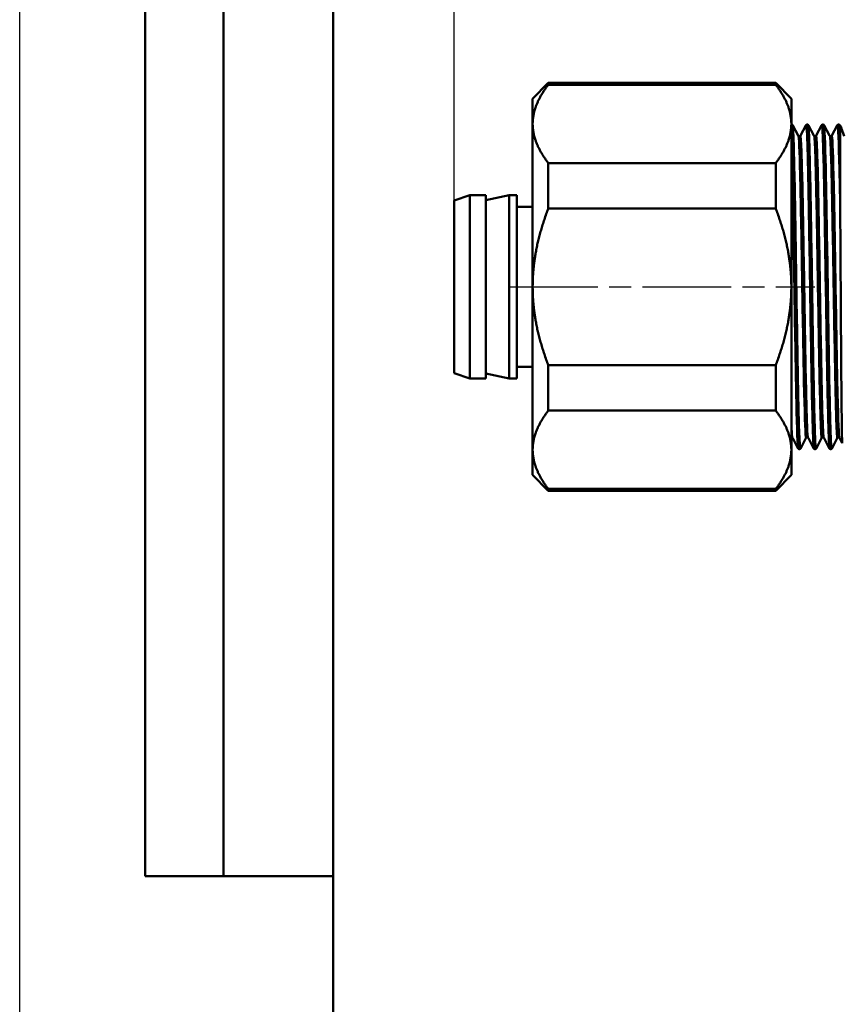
# Model space of a CAD drawing. Header units: millimetres. Extents: x -266 to 830, y -69 to 356.
# Tile 9 of 14: x 0 to 52, y 164 to 227. Entities that reach past the tile are written whole.
import ezdxf
from ezdxf.enums import TextEntityAlignment as Align

# ---------------------------------------------------------------- set-up
doc = ezdxf.new("R2010")
doc.units = ezdxf.units.MM
doc.linetypes.add('CHAIN', pattern=[0.7087, 0.4724, -0.0591, 0.1181, -0.0591])
for name, color, linetype, lineweight in [('Видимые тонкие (ГОСТ)', 7, 'Continuous', 35), ('Видимый контур (ГОСТ)', 7, 'Continuous', 50), ('Кромка (ГОСТ)', 7, 'Continuous', 50), ('Обозначение (ГОСТ)', 7, 'Continuous', 25), ('Осевая линия (ГОСТ)', 7, 'Continuous', 25), ('Размер (ГОСТ)', 7, 'Continuous', 25), ('Эскизная геометрия (ГОСТ)', 7, 'Continuous', 50)]:
    doc.layers.add(name, color=color, linetype=linetype, lineweight=lineweight)
doc.styles.get("Standard").update_dxf_attribs({"font": 'GOST Common Italic.ttf'})
doc.styles.add('Обычный текст (ГОСТ)', font='GOST Common Italic.ttf')
doc.dimstyles.new('Обычный (ГОСТ)', dxfattribs={"dimtxt": 3.5, "dimasz": 3.5, "dimexe": 1, "dimexo": 0, "dimgap": 0.5, "dimtad": 1, "dimrnd": 1e-08, "dimtxsty": 'Обычный текст (ГОСТ)', "dimblk": 'Filled-1', "dimcen": 0.09, "dimdle": 15, "dimclrd": 256, "dimclre": 256, "dimclrt": 256, "dimazin": 2, "dimtfac": 0.714286, "dimtdec": 3, "dimtmove": 0, "dimatfit": 3, "dimfxl": 1, "dimtolj": 1, "dimlwd": 25, "dimlwe": 25, "dimarcsym": 0})

# ---------------------------------------------------------------- blocks, each defined once
blk = doc.blocks.new('ГОСТ - Доп. графы 2')
at = {"layer": 'Эскизная геометрия (ГОСТ)'}
for p, q in [((-12, 0), (-12, 120)), ((-7, 0), (-7, 120)), ((0, 0), (-12, 0))]:
    blk.add_line(p, q, dxfattribs=at)
at = {"layer": 'Обозначение (ГОСТ)', "lineweight": 30, "width": 0.8, "flags": 17}
for tag, p in [('Первичная_применяемость', (-3.651, 90.027)), ('Справочный_номер', (-3.551, 30.017))]:
    blk.add_attdef(tag, text='', height=3.17, rotation=90, dxfattribs=at).set_placement(p, align=Align.MIDDLE_CENTER)
blk = doc.blocks.new('Рамки ГОСТ_ граница 297x210')
at = {"layer": 'Кромка (ГОСТ)', "lineweight": 25}
blk.add_line((0, 0), (0, 297), dxfattribs=at)
at = {"layer": 'Кромка (ГОСТ)'}
blk.add_line((20, 292), (20, 5), dxfattribs=at)
blk = doc.blocks.new('Filled-1')
at = {"color": 0}
for p, q in [((0, 0), (-1, 0.143)), ((-1, 0.143), (-1, -0.143)), ((-1, 0), (0, 0)), ((-1, -0.143), (0, 0))]:
    blk.add_line(p, q, dxfattribs=at)
at = {"color": 0, "flags": 128}
blk.add_lwpolyline([(-1, -0.143), (0, 0), (-1, 0.143), (-1, -0.143)], dxfattribs=at)
at = {"color": 0}
blk.add_solid([(-1, -0.143), (0, 0), (-1, 0.143), (-1, -0.143)], dxfattribs=at)
blk = doc.blocks.new('*D8')
at = {"layer": 'Defpoints', "color": 0, "linetype": 'Continuous', "transparency": 16777216}
for p in [(111.689, 260.094), (27.716, 215.094), (111.689, 215.094)]:
    blk.add_point(p, dxfattribs=at)
at = {"layer": 'Размер (ГОСТ)', "linetype": 'Continuous', "lineweight": 25, "transparency": 16777216}
for p, q in [((27.716, 215.094), (27.716, 261.094)), ((111.689, 215.094), (111.689, 261.094)), ((31.216, 260.094), (108.189, 260.094))]:
    blk.add_line(p, q, dxfattribs=at)
at = {"layer": 'Размер (ГОСТ)', "linetype": 'Continuous', "lineweight": 25, "transparency": 16777216, "xscale": 3.5, "yscale": 3.5, "zscale": 3.5, "rotation": 180}
blk.add_blockref('Filled-1', (27.716, 260.094), dxfattribs=at)
at = {"layer": 'Размер (ГОСТ)', "linetype": 'Continuous', "lineweight": 25, "transparency": 16777216, "xscale": 3.5, "yscale": 3.5, "zscale": 3.5}
blk.add_blockref('Filled-1', (111.689, 260.094), dxfattribs=at)
at = {"layer": 'Размер (ГОСТ)', "linetype": 'Continuous', "lineweight": 25, "transparency": 16777216, "insert": (67.337, 264.094), "char_height": 3.5, "attachment_point": 1, "style": 'Обычный текст (ГОСТ)'}
blk.add_mtext('\\A1;84', dxfattribs=at)

msp = doc.modelspace()

# ---------------------------------------------------------------- linework, layer by layer
at = {"layer": 'Видимые тонкие (ГОСТ)'}
for points, knots in [([(49.311, 219.885), (49.34, 219.825), (49.368, 219.284), (49.396, 218.309), (49.436, 216.939), (49.476, 214.726), (49.516, 212.242), (49.555, 209.76), (49.595, 207.032), (49.635, 204.764), (49.674, 202.496), (49.714, 200.71), (49.754, 199.866), (49.773, 199.454), (49.793, 199.268), (49.812, 199.306)], [47.153591, 47.153591, 47.153591, 47.153591, 47.686109, 47.686109, 47.686109, 48.434677, 48.434677, 48.434677, 49.182745, 49.182745, 49.182745, 49.930335, 49.930335, 49.930335, 50.295184, 50.295184, 50.295184, 50.295184]), ([(50.135, 219.887), (50.167, 219.94), (50.198, 219.394), (50.23, 218.312), (50.269, 216.949), (50.309, 214.749), (50.348, 212.278), (50.39, 209.685), (50.431, 206.821), (50.473, 204.488), (50.513, 202.244), (50.553, 200.515), (50.593, 199.752), (50.607, 199.479), (50.621, 199.33), (50.636, 199.305)], [47.094188, 47.094188, 47.094188, 47.094188, 47.685588, 47.685588, 47.685588, 48.431105, 48.431105, 48.431105, 49.213309, 49.213309, 49.213309, 49.96575, 49.96575, 49.96575, 50.235781, 50.235781, 50.235781, 50.235781]), ([(50.312, 219.884), (50.324, 219.864), (50.336, 219.757), (50.348, 219.562), (50.39, 218.885), (50.431, 217.147), (50.473, 214.835), (50.513, 212.611), (50.553, 209.882), (50.593, 207.36), (50.633, 204.842), (50.673, 202.557), (50.712, 201.098), (50.746, 199.874), (50.779, 199.242), (50.813, 199.3)], [53.436777, 53.436777, 53.436777, 53.436777, 53.661854, 53.661854, 53.661854, 54.444058, 54.444058, 54.444058, 55.1965, 55.1965, 55.1965, 55.947668, 55.947668, 55.947668, 56.578369, 56.578369, 56.578369, 56.578369]), ([(51.136, 219.882), (51.154, 219.917), (51.172, 219.766), (51.189, 219.424), (51.229, 218.658), (51.269, 216.944), (51.308, 214.722), (51.348, 212.502), (51.387, 209.798), (51.427, 207.303), (51.467, 204.785), (51.507, 202.507), (51.547, 201.06), (51.577, 199.974), (51.607, 199.366), (51.637, 199.302)], [53.377374, 53.377374, 53.377374, 53.377374, 53.710648, 53.710648, 53.710648, 54.45678, 54.45678, 54.45678, 55.202162, 55.202162, 55.202162, 55.95418, 55.95418, 55.95418, 56.518966, 56.518966, 56.518966, 56.518966]), ([(51.313, 219.89), (51.351, 219.814), (51.389, 218.838), (51.427, 217.182), (51.467, 215.436), (51.507, 212.952), (51.547, 210.377), (51.587, 207.811), (51.626, 205.181), (51.666, 203.169), (51.706, 201.163), (51.746, 199.791), (51.785, 199.408), (51.795, 199.316), (51.804, 199.282), (51.814, 199.302)], [59.719962, 59.719962, 59.719962, 59.719962, 60.432911, 60.432911, 60.432911, 61.184929, 61.184929, 61.184929, 61.934548, 61.934548, 61.934548, 62.682122, 62.682122, 62.682122, 62.861555, 62.861555, 62.861555, 62.861555]), ([(52.137, 219.89), (52.139, 219.894), (52.141, 219.895), (52.143, 219.895), (52.183, 219.881), (52.223, 218.861), (52.262, 217.097), (52.289, 215.918), (52.316, 214.419), (52.342, 212.782)], [59.660559, 59.660559, 59.660559, 59.660559, 59.695419, 59.695419, 59.695419, 60.445072, 60.445072, 60.445072, 60.946364, 60.946364, 60.946364, 60.946364]), ([(49.645, 219.249), (49.682, 219.173), (49.719, 218.289), (49.757, 216.784), (49.797, 215.15), (49.837, 212.8), (49.878, 210.36), (49.918, 207.921), (49.958, 205.419), (49.999, 203.517), (50.039, 201.617), (50.079, 200.337), (50.12, 200.017), (50.128, 199.948), (50.137, 199.924), (50.146, 199.942)], [47.155559, 47.155559, 47.155559, 47.155559, 47.855194, 47.855194, 47.855194, 48.615328, 48.615328, 48.615328, 49.37497, 49.37497, 49.37497, 50.134142, 50.134142, 50.134142, 50.297151, 50.297151, 50.297151, 50.297151]), ([(49.723, 219.197), (49.738, 219.199), (49.752, 219.087), (49.766, 218.856), (49.807, 218.206), (49.847, 216.625), (49.888, 214.534), (49.928, 212.444), (49.968, 209.867), (50.009, 207.489), (50.049, 205.113), (50.09, 202.962), (50.13, 201.608), (50.161, 200.557), (50.193, 199.994), (50.224, 199.988)], [47.12389, 47.12389, 47.12389, 47.12389, 47.393649, 47.393649, 47.393649, 48.154817, 48.154817, 48.154817, 48.91549, 48.91549, 48.91549, 49.67569, 49.67569, 49.67569, 50.265482, 50.265482, 50.265482, 50.265482]), ([(49.802, 219.242), (49.827, 219.288), (49.852, 218.974), (49.878, 218.312), (49.918, 217.259), (49.958, 215.334), (49.999, 213.05), (50.039, 210.767), (50.079, 208.15), (50.12, 205.892), (50.16, 203.635), (50.2, 201.762), (50.241, 200.768), (50.261, 200.261), (50.282, 199.986), (50.302, 199.946)], [47.092221, 47.092221, 47.092221, 47.092221, 47.569169, 47.569169, 47.569169, 48.328811, 48.328811, 48.328811, 49.087983, 49.087983, 49.087983, 49.846708, 49.846708, 49.846708, 50.233814, 50.233814, 50.233814, 50.233814]), ([(50.646, 219.242), (50.673, 219.187), (50.699, 218.734), (50.726, 217.913), (50.767, 216.661), (50.807, 214.57), (50.848, 212.199), (50.888, 209.833), (50.929, 207.215), (50.969, 205.047), (51.01, 202.883), (51.05, 201.19), (51.091, 200.42), (51.109, 200.067), (51.128, 199.91), (51.147, 199.946)], [53.438744, 53.438744, 53.438744, 53.438744, 53.940399, 53.940399, 53.940399, 54.704788, 54.704788, 54.704788, 55.467879, 55.467879, 55.467879, 56.229766, 56.229766, 56.229766, 56.580337, 56.580337, 56.580337, 56.580337]), ([(50.724, 219.203), (50.729, 219.203), (50.733, 219.193), (50.737, 219.172), (50.778, 218.971), (50.819, 217.793), (50.859, 215.955), (50.9, 214.121), (50.941, 211.648), (50.981, 209.203), (51.022, 206.761), (51.062, 204.372), (51.103, 202.676), (51.143, 200.982), (51.184, 199.997), (51.224, 199.984), (51.224, 199.984), (51.225, 199.984), (51.225, 199.984)], [53.407075, 53.407075, 53.407075, 53.407075, 53.48896, 53.48896, 53.48896, 54.25443, 54.25443, 54.25443, 55.018593, 55.018593, 55.018593, 55.781544, 55.781544, 55.781544, 56.543376, 56.543376, 56.543376, 56.548668, 56.548668, 56.548668, 56.548668]), ([(50.803, 219.242), (50.818, 219.273), (50.833, 219.177), (50.848, 218.95), (50.888, 218.339), (50.929, 216.781), (50.969, 214.694), (51.01, 212.61), (51.05, 210.022), (51.091, 207.62), (51.131, 205.222), (51.172, 203.036), (51.212, 201.644), (51.242, 200.597), (51.273, 200.007), (51.303, 199.943)], [53.375406, 53.375406, 53.375406, 53.375406, 53.658629, 53.658629, 53.658629, 54.42172, 54.42172, 54.42172, 55.183607, 55.183607, 55.183607, 55.944383, 55.944383, 55.944383, 56.516999, 56.516999, 56.516999, 56.516999]), ([(51.647, 219.241), (51.665, 219.209), (51.682, 219.005), (51.7, 218.629), (51.74, 217.758), (51.781, 215.975), (51.821, 213.757), (51.862, 211.546), (51.902, 208.926), (51.943, 206.597), (51.983, 204.273), (52.023, 202.263), (52.063, 201.099), (52.092, 200.289), (52.12, 199.895), (52.148, 199.944)], [59.721929, 59.721929, 59.721929, 59.721929, 60.052194, 60.052194, 60.052194, 60.815529, 60.815529, 60.815529, 61.576512, 61.576512, 61.576512, 62.335511, 62.335511, 62.335511, 62.863522, 62.863522, 62.863522, 62.863522]), ([(51.725, 219.203), (51.762, 219.197), (51.798, 218.42), (51.835, 217.024), (51.875, 215.476), (51.916, 213.185), (51.956, 210.762), (51.997, 208.345), (52.037, 205.824), (52.077, 203.868), (52.118, 201.917), (52.158, 200.55), (52.198, 200.129), (52.207, 200.033), (52.217, 199.986), (52.226, 199.988)], [59.69026, 59.69026, 59.69026, 59.69026, 60.377157, 60.377157, 60.377157, 61.139227, 61.139227, 61.139227, 61.899295, 61.899295, 61.899295, 62.65772, 62.65772, 62.65772, 62.831853, 62.831853, 62.831853, 62.831853]), ([(51.804, 219.248), (51.81, 219.26), (51.815, 219.252), (51.821, 219.224), (51.862, 219.031), (51.902, 217.866), (51.943, 216.041), (51.983, 214.221), (52.023, 211.764), (52.063, 209.321), (52.104, 206.883), (52.144, 204.485), (52.184, 202.761), (52.224, 201.046), (52.264, 200.016), (52.304, 199.938)], [59.658591, 59.658591, 59.658591, 59.658591, 59.76937, 59.76937, 59.76937, 60.530353, 60.530353, 60.530353, 61.289352, 61.289352, 61.289352, 62.046728, 62.046728, 62.046728, 62.800184, 62.800184, 62.800184, 62.800184]), ([(49.216, 218.709), (49.236, 218.099), (49.257, 217.271), (49.277, 216.271), (49.317, 214.312), (49.357, 211.712), (49.396, 209.142), (49.436, 206.574), (49.476, 204.064), (49.516, 202.259), (49.555, 200.456), (49.595, 199.376), (49.635, 199.298), (49.635, 199.298), (49.635, 199.298), (49.635, 199.298)], [41.323625, 41.323625, 41.323625, 41.323625, 41.706269, 41.706269, 41.706269, 42.455359, 42.455359, 42.455359, 43.203928, 43.203928, 43.203928, 43.951996, 43.951996, 43.951996, 43.952596, 43.952596, 43.952596, 43.952596]), ([(49.216, 201.449), (49.234, 200.848), (49.253, 200.408), (49.271, 200.165), (49.281, 200.033), (49.291, 199.96), (49.301, 199.943)], [43.4159198, 43.4159198, 43.4159198, 43.4159198, 43.7631164, 43.7631164, 43.7631164, 43.9506282, 43.9506282, 43.9506282, 43.9506282])]:
    msp.add_open_spline(points, degree=3, knots=knots, dxfattribs=at)
for points in [[(52.314, 219.889), (52.324, 219.871), (52.333, 219.803), (52.342, 219.682)], [(49.216, 200.001), (49.218, 199.995), (49.221, 199.992), (49.223, 199.992)]]:
    msp.add_open_spline(points, degree=3, dxfattribs=at)
at = {"layer": 'Видимый контур (ГОСТ)'}
for p, q in [((32.716, 221.594), (33.716, 222.594)), ((33.716, 222.486), (33.716, 222.594)), ((33.716, 222.594), (48.216, 222.594)), ((33.716, 222.486), (48.216, 222.486)), ((48.216, 222.594), (48.216, 222.486)), ((49.216, 221.594), (48.216, 222.594)), ((32.716, 221.594), (32.716, 219.986)), ((49.216, 219.986), (49.216, 221.594)), ((32.716, 219.986), (32.716, 209.594)), ((49.216, 209.594), (49.216, 219.986)), ((49.229, 219.945), (49.217, 219.945)), ((49.311, 219.89), (49.645, 219.25)), ((49.802, 219.25), (50.135, 219.89)), ((50.23, 219.945), (50.218, 219.945)), ((50.312, 219.89), (50.646, 219.25)), ((50.803, 219.25), (51.136, 219.89)), ((51.231, 219.945), (51.219, 219.945)), ((51.313, 219.89), (51.647, 219.25)), ((51.804, 219.25), (52.137, 219.89)), ((52.232, 219.945), (52.22, 219.945)), ((52.314, 219.89), (52.406, 219.714)), ((52.594, 219.204), (52.418, 219.687)), ((52.324, 218.273), (52.324, 217.814)), ((33.716, 214.594), (33.716, 217.486)), ((33.716, 217.486), (48.216, 217.486)), ((48.216, 217.486), (48.216, 214.594)), ((27.716, 215.094), (28.717, 215.444)), ((28.717, 203.744), (28.717, 215.444)), ((28.717, 215.444), (29.726, 215.444)), ((29.726, 203.744), (29.726, 215.444)), ((29.726, 215.13), (31.216, 215.444)), ((31.216, 203.744), (31.216, 215.444)), ((31.216, 215.444), (31.716, 215.444)), ((31.716, 203.744), (31.716, 215.444)), ((27.716, 204.094), (27.716, 215.094)), ((31.716, 214.694), (32.716, 214.694)), ((33.716, 214.594), (48.216, 214.594)), ((32.716, 209.594), (32.716, 199.202)), ((49.216, 199.202), (49.216, 209.594)), ((27.716, 204.094), (28.717, 203.744)), ((31.716, 204.494), (32.716, 204.494)), ((33.716, 201.702), (33.716, 204.594)), ((33.716, 204.594), (48.216, 204.594)), ((48.216, 204.594), (48.216, 201.702)), ((28.717, 203.744), (29.726, 203.744)), ((29.726, 204.058), (31.216, 203.744)), ((31.216, 203.744), (31.716, 203.744)), ((33.716, 201.702), (48.216, 201.702)), ((49.635, 199.298), (49.301, 199.938)), ((50.146, 199.938), (49.812, 199.298)), ((50.636, 199.298), (50.302, 199.938)), ((51.147, 199.938), (50.813, 199.298)), ((51.637, 199.298), (51.303, 199.938)), ((52.148, 199.938), (51.814, 199.298)), ((52.464, 199.632), (52.304, 199.938)), ((32.716, 199.202), (32.716, 197.594)), ((49.216, 197.594), (49.216, 199.202)), ((49.73, 199.243), (49.717, 199.243)), ((50.731, 199.243), (50.718, 199.243)), ((51.732, 199.243), (51.719, 199.243)), ((32.716, 197.594), (33.716, 196.594)), ((49.216, 197.594), (48.216, 196.594)), ((33.716, 196.594), (33.716, 196.702)), ((33.716, 196.702), (48.216, 196.702)), ((33.716, 196.594), (48.216, 196.594)), ((48.216, 196.702), (48.216, 196.594))]:
    msp.add_line(p, q, dxfattribs=at)
for points, weights in [([(33.716, 222.486), (32.716, 221.186), (32.716, 219.986)], [1.01668746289, 1.02910127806, 1]), ([(49.216, 219.986), (49.216, 221.186), (48.216, 222.486)], [1, 1.02635516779, 1.01126873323]), ([(32.716, 219.986), (32.716, 218.786), (33.716, 217.486)], [1, 1.02910127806, 1.01668746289]), ([(48.216, 217.486), (49.216, 218.786), (49.216, 219.986)], [1.01126873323, 1.02635516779, 1]), ([(33.716, 214.594), (32.716, 211.994), (32.716, 209.594)], [1.01668746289, 1.02910127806, 1]), ([(49.216, 209.594), (49.216, 211.994), (48.216, 214.594)], [1, 1.02635516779, 1.01126873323]), ([(32.716, 209.594), (32.716, 207.194), (33.716, 204.594)], [1, 1.02910127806, 1.01668746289]), ([(48.216, 204.594), (49.216, 207.194), (49.216, 209.594)], [1.01126873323, 1.02635516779, 1]), ([(33.716, 201.702), (32.716, 200.402), (32.716, 199.202)], [1.01668746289, 1.02910127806, 1]), ([(49.216, 199.202), (49.216, 200.402), (48.216, 201.702)], [1, 1.02635516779, 1.01126873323]), ([(32.716, 199.202), (32.716, 198.002), (33.716, 196.702)], [1, 1.02910127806, 1.01668746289]), ([(48.216, 196.702), (49.216, 198.002), (49.216, 199.202)], [1.01126873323, 1.02635516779, 1])]:
    msp.add_rational_spline(points, weights, degree=2, dxfattribs=at)
for points in [[(49.216, 219.945), (49.216, 219.945), (49.216, 219.945), (49.217, 219.945)], [(52.324, 218.273), (52.293, 219.357), (52.263, 219.935), (52.232, 219.941)], [(52.342, 219.682), (52.367, 219.755), (52.392, 219.757), (52.418, 219.687)], [(49.223, 199.984), (49.221, 199.984), (49.218, 199.984), (49.216, 199.984)]]:
    msp.add_open_spline(points, degree=3, dxfattribs=at)
for points, knots in [([(49.217, 219.939), (49.245, 219.936), (49.273, 219.456), (49.301, 218.537), (49.341, 217.238), (49.38, 215.074), (49.42, 212.605), (49.46, 210.137), (49.499, 207.39), (49.539, 205.07), (49.579, 202.752), (49.618, 200.884), (49.658, 199.949), (49.678, 199.483), (49.698, 199.251), (49.717, 199.251)], [40.839781, 40.839781, 40.839781, 40.839781, 41.368361, 41.368361, 41.368361, 42.116351, 42.116351, 42.116351, 42.863828, 42.863828, 42.863828, 43.610813, 43.610813, 43.610813, 43.982297, 43.982297, 43.982297, 43.982297]), ([(49.229, 219.945), (49.249, 219.944), (49.267, 219.936), (49.291, 219.919), (49.297, 219.911), (49.306, 219.899), (49.309, 219.894), (49.311, 219.89)], [0, 0, 0, 0, 0.01162715, 0.01162715, 0.02241448, 0.02241448, 0.0315821, 0.0315821, 0.0315821, 0.0315821]), ([(49.73, 199.248), (49.719, 199.245), (49.707, 199.317), (49.696, 199.467), (49.657, 200.002), (49.617, 201.524), (49.577, 203.639), (49.537, 205.753), (49.497, 208.437), (49.458, 210.997), (49.418, 213.557), (49.378, 215.966), (49.338, 217.603), (49.302, 219.103), (49.265, 219.939), (49.229, 219.944)], [-50.266406, -50.266406, -50.266406, -50.266406, -50.056938, -50.056938, -50.056938, -49.307668, -49.307668, -49.307668, -48.558682, -48.558682, -48.558682, -47.809976, -47.809976, -47.809976, -47.12389, -47.12389, -47.12389, -47.12389]), ([(50.135, 219.89), (50.139, 219.897), (50.144, 219.906), (50.161, 219.923), (50.169, 219.929), (50.19, 219.94), (50.203, 219.944), (50.218, 219.945)], [0, 0, 0, 0, 0.01535146, 0.01535146, 0.02333646, 0.02333646, 0.03159891, 0.03159891, 0.03159891, 0.03159891]), ([(50.218, 219.94), (50.229, 219.942), (50.241, 219.866), (50.252, 219.706), (50.292, 219.158), (50.331, 217.637), (50.371, 215.533), (50.411, 213.368), (50.452, 210.606), (50.493, 207.994), (50.533, 205.434), (50.573, 203.044), (50.612, 201.445), (50.648, 200.031), (50.683, 199.25), (50.718, 199.244)], [47.122966, 47.122966, 47.122966, 47.122966, 47.33912, 47.33912, 47.33912, 48.083605, 48.083605, 48.083605, 48.849847, 48.849847, 48.849847, 49.600957, 49.600957, 49.600957, 50.265482, 50.265482, 50.265482, 50.265482]), ([(50.23, 219.945), (50.25, 219.944), (50.268, 219.936), (50.292, 219.919), (50.298, 219.911), (50.307, 219.899), (50.31, 219.894), (50.312, 219.89)], [0, 0, 0, 0, 0.01162715, 0.01162715, 0.02241448, 0.02241448, 0.0315821, 0.0315821, 0.0315821, 0.0315821]), ([(50.731, 199.25), (50.705, 199.252), (50.679, 199.658), (50.653, 200.444), (50.613, 201.657), (50.573, 203.764), (50.533, 206.216), (50.493, 208.667), (50.453, 211.437), (50.414, 213.805), (50.374, 216.173), (50.334, 218.114), (50.294, 219.125), (50.273, 219.664), (50.251, 219.936), (50.23, 219.937)], [-56.549592, -56.549592, -56.549592, -56.549592, -56.062021, -56.062021, -56.062021, -55.310271, -55.310271, -55.310271, -54.558851, -54.558851, -54.558851, -53.807755, -53.807755, -53.807755, -53.407075, -53.407075, -53.407075, -53.407075]), ([(51.136, 219.89), (51.14, 219.897), (51.145, 219.906), (51.162, 219.923), (51.17, 219.929), (51.191, 219.94), (51.204, 219.944), (51.219, 219.945)], [0, 0, 0, 0, 0.01535146, 0.01535146, 0.02333646, 0.02333646, 0.03159891, 0.03159891, 0.03159891, 0.03159891]), ([(51.219, 219.944), (51.255, 219.941), (51.291, 219.126), (51.327, 217.659), (51.368, 215.966), (51.41, 213.422), (51.451, 210.739), (51.491, 208.167), (51.531, 205.495), (51.571, 203.418), (51.611, 201.347), (51.65, 199.888), (51.69, 199.417), (51.7, 199.301), (51.71, 199.245), (51.719, 199.247)], [53.406151, 53.406151, 53.406151, 53.406151, 54.084638, 54.084638, 54.084638, 54.866993, 54.866993, 54.866993, 55.6172, 55.6172, 55.6172, 56.365141, 56.365141, 56.365141, 56.548668, 56.548668, 56.548668, 56.548668]), ([(51.231, 219.945), (51.251, 219.944), (51.269, 219.936), (51.293, 219.919), (51.299, 219.911), (51.308, 219.899), (51.311, 219.894), (51.313, 219.89)], [0, 0, 0, 0, 0.01162715, 0.01162715, 0.02241448, 0.02241448, 0.0315821, 0.0315821, 0.0315821, 0.0315821]), ([(51.732, 199.243), (51.731, 199.243), (51.731, 199.243), (51.73, 199.243), (51.691, 199.262), (51.651, 200.279), (51.612, 202.035), (51.572, 203.79), (51.533, 206.265), (51.493, 208.828), (51.454, 211.39), (51.414, 214.013), (51.374, 216.026), (51.335, 218.038), (51.295, 219.421), (51.256, 219.82), (51.248, 219.903), (51.239, 219.943), (51.231, 219.942)], [-62.832777, -62.832777, -62.832777, -62.832777, -62.824546, -62.824546, -62.824546, -62.079795, -62.079795, -62.079795, -61.335135, -61.335135, -61.335135, -60.590566, -60.590566, -60.590566, -59.846086, -59.846086, -59.846086, -59.69026, -59.69026, -59.69026, -59.69026]), ([(52.137, 219.89), (52.141, 219.897), (52.146, 219.906), (52.163, 219.923), (52.171, 219.929), (52.192, 219.94), (52.205, 219.944), (52.22, 219.945)], [0, 0, 0, 0, 0.01535146, 0.01535146, 0.02333646, 0.02333646, 0.03159891, 0.03159891, 0.03159891, 0.03159891]), ([(52.22, 219.937), (52.241, 219.937), (52.263, 219.66), (52.284, 219.108), (52.297, 218.77), (52.311, 218.335), (52.324, 217.814)], [59.6893367, 59.6893367, 59.6893367, 59.6893367, 60.0952253, 60.0952253, 60.0952253, 60.3434713, 60.3434713, 60.3434713, 60.3434713]), ([(52.232, 219.945), (52.252, 219.944), (52.27, 219.936), (52.294, 219.919), (52.3, 219.911), (52.309, 219.899), (52.312, 219.894), (52.314, 219.89)], [0, 0, 0, 0, 0.01162715, 0.01162715, 0.02241448, 0.02241448, 0.0315821, 0.0315821, 0.0315821, 0.0315821]), ([(49.645, 219.25), (49.647, 219.245), (49.651, 219.238), (49.667, 219.223), (49.674, 219.217), (49.695, 219.207), (49.709, 219.204), (49.723, 219.204)], [0, 0, 0, 0, 0.01563007, 0.01563007, 0.02381797, 0.02381797, 0.03231185, 0.03231185, 0.03231185, 0.03231185]), ([(49.723, 219.204), (49.743, 219.204), (49.762, 219.211), (49.785, 219.226), (49.791, 219.233), (49.798, 219.243), (49.8, 219.247), (49.802, 219.25)], [0, 0, 0, 0, 0.01195502, 0.01195502, 0.02243358, 0.02243358, 0.03229791, 0.03229791, 0.03229791, 0.03229791]), ([(50.646, 219.25), (50.648, 219.245), (50.652, 219.238), (50.668, 219.223), (50.675, 219.217), (50.696, 219.207), (50.71, 219.204), (50.724, 219.204)], [0, 0, 0, 0, 0.01563007, 0.01563007, 0.02381797, 0.02381797, 0.03231185, 0.03231185, 0.03231185, 0.03231185]), ([(50.724, 219.204), (50.744, 219.204), (50.763, 219.211), (50.786, 219.226), (50.792, 219.233), (50.799, 219.243), (50.801, 219.247), (50.803, 219.25)], [0, 0, 0, 0, 0.01195502, 0.01195502, 0.02243358, 0.02243358, 0.03229791, 0.03229791, 0.03229791, 0.03229791]), ([(51.647, 219.25), (51.649, 219.245), (51.653, 219.238), (51.669, 219.223), (51.676, 219.217), (51.697, 219.207), (51.711, 219.204), (51.725, 219.204)], [0, 0, 0, 0, 0.01563007, 0.01563007, 0.02381797, 0.02381797, 0.03231185, 0.03231185, 0.03231185, 0.03231185]), ([(51.725, 219.204), (51.745, 219.204), (51.764, 219.211), (51.787, 219.226), (51.793, 219.233), (51.8, 219.243), (51.802, 219.247), (51.804, 219.25)], [0, 0, 0, 0, 0.01195502, 0.01195502, 0.02243358, 0.02243358, 0.03229791, 0.03229791, 0.03229791, 0.03229791]), ([(52.324, 218.273), (52.324, 218.923), (52.327, 219.286), (52.334, 219.611), (52.338, 219.669), (52.342, 219.682)], [-0.09658337, -0.09658337, -0.09658337, -0.09658337, -0.03659562, -0.03659562, 0, 0, 0, 0]), ([(52.342, 212.782), (52.336, 213.713), (52.332, 214.601), (52.326, 216.33), (52.324, 217.142), (52.324, 217.814)], [-0.6242404, -0.6242404, -0.6242404, -0.6242404, -0.33135, -0.33135, 0, 0, 0, 0]), ([(52.466, 199.633), (52.459, 199.613), (52.451, 199.774), (52.436, 200.508), (52.427, 201.149), (52.41, 202.841), (52.402, 203.879), (52.385, 206.224), (52.376, 207.509), (52.359, 210.162), (52.351, 211.504), (52.342, 212.782)], [-1.917378, -1.917378, -1.917378, -1.917378, -1.587985, -1.587985, -1.195012, -1.195012, -0.799356, -0.799356, -0.401019, -0.401019, 0, 0, 0, 0]), ([(49.301, 199.938), (49.299, 199.942), (49.296, 199.949), (49.28, 199.964), (49.272, 199.97), (49.251, 199.98), (49.237, 199.984), (49.223, 199.984)], [0, 0, 0, 0, 0.01563007, 0.01563007, 0.02381797, 0.02381797, 0.03231185, 0.03231185, 0.03231185, 0.03231185]), ([(50.224, 199.984), (50.204, 199.984), (50.185, 199.977), (50.163, 199.962), (50.157, 199.955), (50.149, 199.944), (50.147, 199.941), (50.146, 199.938)], [0, 0, 0, 0, 0.01195502, 0.01195502, 0.02243358, 0.02243358, 0.03229791, 0.03229791, 0.03229791, 0.03229791]), ([(50.302, 199.938), (50.3, 199.942), (50.297, 199.949), (50.281, 199.964), (50.273, 199.97), (50.252, 199.98), (50.238, 199.984), (50.224, 199.984)], [0, 0, 0, 0, 0.01563007, 0.01563007, 0.02381797, 0.02381797, 0.03231185, 0.03231185, 0.03231185, 0.03231185]), ([(51.225, 199.984), (51.205, 199.984), (51.186, 199.977), (51.164, 199.962), (51.158, 199.955), (51.15, 199.944), (51.148, 199.941), (51.147, 199.938)], [0, 0, 0, 0, 0.01195502, 0.01195502, 0.02243358, 0.02243358, 0.03229791, 0.03229791, 0.03229791, 0.03229791]), ([(51.303, 199.938), (51.301, 199.942), (51.298, 199.949), (51.282, 199.964), (51.274, 199.97), (51.253, 199.98), (51.239, 199.984), (51.225, 199.984)], [0, 0, 0, 0, 0.01563007, 0.01563007, 0.02381797, 0.02381797, 0.03231185, 0.03231185, 0.03231185, 0.03231185]), ([(52.226, 199.984), (52.206, 199.984), (52.187, 199.977), (52.165, 199.962), (52.159, 199.955), (52.151, 199.944), (52.149, 199.941), (52.148, 199.938)], [0, 0, 0, 0, 0.01195502, 0.01195502, 0.02243358, 0.02243358, 0.03229791, 0.03229791, 0.03229791, 0.03229791]), ([(52.304, 199.938), (52.302, 199.942), (52.299, 199.949), (52.283, 199.964), (52.275, 199.97), (52.254, 199.98), (52.24, 199.984), (52.226, 199.984)], [0, 0, 0, 0, 0.01563007, 0.01563007, 0.02381797, 0.02381797, 0.03231185, 0.03231185, 0.03231185, 0.03231185]), ([(49.717, 199.243), (49.697, 199.244), (49.679, 199.252), (49.656, 199.268), (49.649, 199.276), (49.64, 199.289), (49.637, 199.293), (49.635, 199.298)], [0, 0, 0, 0, 0.01162715, 0.01162715, 0.02241448, 0.02241448, 0.0315821, 0.0315821, 0.0315821, 0.0315821]), ([(49.812, 199.298), (49.808, 199.29), (49.803, 199.282), (49.786, 199.265), (49.778, 199.259), (49.757, 199.248), (49.744, 199.244), (49.73, 199.243)], [0, 0, 0, 0, 0.01535146, 0.01535146, 0.02333646, 0.02333646, 0.03159891, 0.03159891, 0.03159891, 0.03159891]), ([(50.718, 199.243), (50.698, 199.244), (50.68, 199.252), (50.657, 199.268), (50.65, 199.276), (50.641, 199.289), (50.638, 199.293), (50.636, 199.298)], [0, 0, 0, 0, 0.01162715, 0.01162715, 0.02241448, 0.02241448, 0.0315821, 0.0315821, 0.0315821, 0.0315821]), ([(50.813, 199.298), (50.809, 199.29), (50.804, 199.282), (50.787, 199.265), (50.779, 199.259), (50.758, 199.248), (50.745, 199.244), (50.731, 199.243)], [0, 0, 0, 0, 0.01535146, 0.01535146, 0.02333646, 0.02333646, 0.03159891, 0.03159891, 0.03159891, 0.03159891]), ([(51.719, 199.243), (51.699, 199.244), (51.681, 199.252), (51.658, 199.268), (51.651, 199.276), (51.642, 199.289), (51.639, 199.293), (51.637, 199.298)], [0, 0, 0, 0, 0.01162715, 0.01162715, 0.02241448, 0.02241448, 0.0315821, 0.0315821, 0.0315821, 0.0315821]), ([(51.814, 199.298), (51.81, 199.29), (51.805, 199.282), (51.788, 199.265), (51.78, 199.259), (51.759, 199.248), (51.746, 199.244), (51.732, 199.243)], [0, 0, 0, 0, 0.01535146, 0.01535146, 0.02333646, 0.02333646, 0.03159891, 0.03159891, 0.03159891, 0.03159891])]:
    msp.add_open_spline(points, degree=3, knots=knots, dxfattribs=at)
at = {"layer": 'Осевая линия (ГОСТ)', "linetype": 'CHAIN', "ltscale": 11.993792}
msp.add_line((31.216, 209.594), (50.716, 209.594), dxfattribs=at)

# ---------------------------------------------------------------- block references
for name, p in [('Рамки ГОСТ_ граница 297x210', (0, 0)), ('ГОСТ - Доп. графы 2', (20, 172))]:
    msp.add_blockref(name, p)

# ---------------------------------------------------------------- dimensions: what is measured, and where the dimension line sits
at = {"layer": 'Размер (ГОСТ)', "linetype": 'Continuous', "lineweight": 25}
dim = msp.add_linear_dim(base=(111.689, 260.094), p1=(27.716, 215.094), p2=(111.689, 215.094), angle=180, dimstyle='Обычный (ГОСТ)', override={"dimgap": 0.5, "dimdec": 0, "dimtol": 0, "dimlim": 0, "dimtp": 0, "dimtm": 0, "dimtdec": 3, "dimtofl": 0, "dimatfit": 1}, dxfattribs=at)
dim.commit()
dim.dimension.update_dxf_attribs({"geometry": '*D8', "text_midpoint": (69.702, 260.094), "dimtype": 160})

doc.saveas('drawing.dxf')
